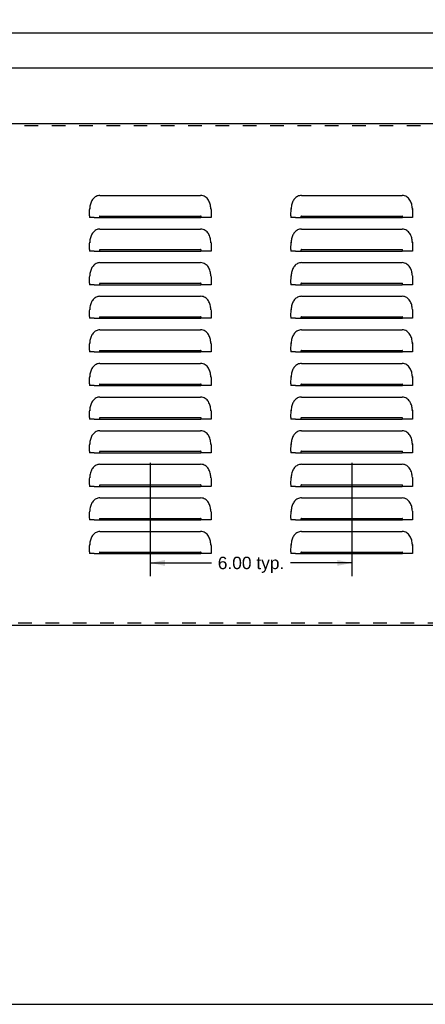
# Model space of a CAD drawing. Header units: inches. Extents: x 0 to 73.9, y 0 to 47.8.
# Tile 2 of 8: x 18 to 30, y 0 to 29.3. Entities that reach past the tile are written whole.
import ezdxf

# ---------------------------------------------------------------- set-up
doc = ezdxf.new("R2010")
doc.units = ezdxf.units.IN
doc.header["$LTSCALE"] = 4.065217
doc.header["$MEASUREMENT"] = 0
doc.linetypes.add('HIDDEN', pattern=[0.2, 0.1, -0.1])
doc.layers.get('0').update_dxf_attribs({"linetype": 'CONTINUOUS'})
doc.layers.add('DEFAULT_2', color=8, linetype='HIDDEN')
doc.layers.add('DIMENSIONS', color=7, linetype='CONTINUOUS')
doc.styles.get("Standard").update_dxf_attribs({"font": 'arial.ttf'})
doc.dimstyles.new('DIMSTYLE_1', dxfattribs={"dimtxt": 0.369565, "dimasz": 0.434783, "dimexe": 0.09, "dimexo": 0.07, "dimgap": 0.0425, "dimtad": 0, "dimtih": 1, "dimtoh": 1, "dimzin": 4, "dimdsep": 46, "dimtxsty": 'Standard', "dimblk": '_FILLED', "dimblk1": '_FILLED', "dimblk2": '_FILLED', "dimcen": 0.09, "dimazin": 1, "dimtfac": 1, "dimtofl": 0, "dimtmove": 0, "dimatfit": 3, "dimldrblk": '_FILLED', "dimfxl": 0, "dimtolj": 1, "dimtzin": 4, "dimarcsym": 0})

# ---------------------------------------------------------------- blocks, each defined once
blk = doc.blocks.new('_FILLED')
at = {"color": 0, "linetype": 'ByBlock'}
blk.add_solid([(0, 0), (-1, 0.2), (-1, -0.2)], dxfattribs=at)
blk = doc.blocks.new('*D1')
at = {"layer": 'DIMENSIONS', "color": 2, "linetype": 'Continuous'}
for p, q in [((3.984, 26.209), (3.984, 29.299)), ((63.734, 26.209), (63.734, 29.299)), ((3.984, 28.908), (33.029, 28.908)), ((63.734, 28.908), (34.69, 28.908))]:
    blk.add_line(p, q, dxfattribs=at)
at = {"layer": 'DIMENSIONS', "color": 2, "linetype": 'Continuous', "xscale": 0.4347826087, "yscale": 0.4347826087, "zscale": 0.4347826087, "rotation": 180}
blk.add_blockref('_FILLED', (3.984, 28.908), dxfattribs=at)
at = {"layer": 'DIMENSIONS', "color": 2, "linetype": 'Continuous', "xscale": 0.4347826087, "yscale": 0.4347826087, "zscale": 0.4347826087}
blk.add_blockref('_FILLED', (63.734, 28.908), dxfattribs=at)
at = {"layer": 'DIMENSIONS', "color": 2, "linetype": 'Continuous', "insert": (33.859, 29.093), "char_height": 0.3696, "width": 1.29142, "attachment_point": 2, "line_spacing_factor": 0.9}
blk.add_mtext('59.75', dxfattribs=at)
blk = doc.blocks.new('*D8')
at = {"layer": 'DIMENSIONS', "color": 2, "linetype": 'Continuous'}
for p, q in [((21.859, 16.109), (21.859, 12.743)), ((27.859, 16.109), (27.859, 12.743)), ((21.859, 13.134), (23.685, 13.134)), ((27.859, 13.134), (26.033, 13.134))]:
    blk.add_line(p, q, dxfattribs=at)
at = {"layer": 'DIMENSIONS', "color": 2, "linetype": 'Continuous', "xscale": 0.4347826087, "yscale": 0.4347826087, "zscale": 0.4347826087, "rotation": 180}
blk.add_blockref('_FILLED', (21.859, 13.134), dxfattribs=at)
at = {"layer": 'DIMENSIONS', "color": 2, "linetype": 'Continuous', "xscale": 0.4347826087, "yscale": 0.4347826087, "zscale": 0.4347826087}
blk.add_blockref('_FILLED', (27.859, 13.134), dxfattribs=at)
at = {"layer": 'DIMENSIONS', "color": 2, "linetype": 'Continuous', "insert": (24.859, 13.319), "char_height": 0.3696, "width": 1.97834, "attachment_point": 2, "line_spacing_factor": 0.9}
blk.add_mtext('6.00 typ.', dxfattribs=at)
blk = doc.blocks.new('*D19')
at = {"color": 2, "linetype": 'Continuous'}
for p, q in [((4.859, 25.707), (4.859, 28.254)), ((62.859, 25.707), (62.859, 28.254)), ((4.859, 27.863), (33.029, 27.863)), ((62.859, 27.863), (34.69, 27.863))]:
    blk.add_line(p, q, dxfattribs=at)
at = {"color": 2, "linetype": 'Continuous', "xscale": 0.4347826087, "yscale": 0.4347826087, "zscale": 0.4347826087, "rotation": 180}
blk.add_blockref('_FILLED', (4.859, 27.863), dxfattribs=at)
at = {"color": 2, "linetype": 'Continuous', "xscale": 0.4347826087, "yscale": 0.4347826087, "zscale": 0.4347826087}
blk.add_blockref('_FILLED', (62.859, 27.863), dxfattribs=at)
at = {"color": 2, "linetype": 'Continuous', "insert": (33.859, 28.048), "char_height": 0.3696, "width": 1.29142, "attachment_point": 2, "line_spacing_factor": 0.9}
blk.add_mtext('58.00', dxfattribs=at)

msp = doc.modelspace()

# ---------------------------------------------------------------- linework, layer by layer
at = {"color": 3, "linetype": 'Continuous'}
for p, q in [((13.234, 26.215), (54.484, 26.215)), ((20.359, 24.069), (23.359, 24.069)), ((26.359, 24.069), (29.359, 24.069)), ((23.661, 23.712), (23.657, 23.745)), ((29.661, 23.712), (29.657, 23.745)), ((20.049, 23.463), (20.049, 23.553)), ((20.049, 23.461), (20.049, 23.414)), ((20.054, 23.679), (20.057, 23.663)), ((20.359, 23.457), (23.359, 23.457)), ((23.664, 23.679), (23.661, 23.712)), ((23.661, 23.663), (23.664, 23.679)), ((23.669, 23.551), (23.669, 23.414)), ((26.049, 23.463), (26.049, 23.553)), ((26.049, 23.461), (26.049, 23.414)), ((26.054, 23.679), (26.057, 23.663)), ((26.359, 23.457), (29.359, 23.457)), ((29.664, 23.679), (29.661, 23.712)), ((29.661, 23.663), (29.664, 23.679)), ((29.669, 23.551), (29.669, 23.414)), ((20.055, 23.413), (20.049, 23.414)), ((20.187, 23.413), (23.359, 23.413)), ((23.531, 23.413), (23.359, 23.413)), ((23.617, 23.413), (23.531, 23.413)), ((26.055, 23.413), (26.049, 23.414)), ((26.187, 23.413), (29.359, 23.413)), ((29.531, 23.413), (29.359, 23.413)), ((29.617, 23.413), (29.531, 23.413)), ((20.359, 23.069), (23.359, 23.069)), ((26.359, 23.069), (29.359, 23.069)), ((20.054, 22.679), (20.057, 22.663)), ((23.661, 22.712), (23.657, 22.745)), ((23.664, 22.679), (23.661, 22.712)), ((23.661, 22.663), (23.664, 22.679)), ((26.054, 22.679), (26.057, 22.663)), ((29.661, 22.712), (29.657, 22.745)), ((29.664, 22.679), (29.661, 22.712)), ((29.661, 22.663), (29.664, 22.679)), ((20.049, 22.463), (20.049, 22.553)), ((20.049, 22.461), (20.049, 22.414)), ((20.055, 22.413), (20.049, 22.414)), ((20.187, 22.413), (23.359, 22.413)), ((20.359, 22.457), (23.359, 22.457)), ((23.531, 22.413), (23.359, 22.413)), ((23.617, 22.413), (23.531, 22.413)), ((23.669, 22.551), (23.669, 22.414)), ((26.049, 22.463), (26.049, 22.553)), ((26.049, 22.461), (26.049, 22.414)), ((26.055, 22.413), (26.049, 22.414)), ((26.187, 22.413), (29.359, 22.413)), ((26.359, 22.457), (29.359, 22.457)), ((29.531, 22.413), (29.359, 22.413)), ((29.617, 22.413), (29.531, 22.413)), ((29.669, 22.551), (29.669, 22.414)), ((20.359, 22.069), (23.359, 22.069)), ((26.359, 22.069), (29.359, 22.069)), ((23.661, 21.712), (23.657, 21.745)), ((23.664, 21.679), (23.661, 21.712)), ((29.661, 21.712), (29.657, 21.745)), ((29.664, 21.679), (29.661, 21.712)), ((20.049, 21.463), (20.049, 21.553)), ((20.049, 21.461), (20.049, 21.414)), ((20.055, 21.413), (20.049, 21.414)), ((20.054, 21.679), (20.057, 21.663)), ((20.187, 21.413), (23.359, 21.413)), ((20.359, 21.457), (23.359, 21.457)), ((23.531, 21.413), (23.359, 21.413)), ((23.617, 21.413), (23.531, 21.413)), ((23.661, 21.663), (23.664, 21.679)), ((23.669, 21.551), (23.669, 21.414)), ((26.049, 21.463), (26.049, 21.553)), ((26.049, 21.461), (26.049, 21.414)), ((26.055, 21.413), (26.049, 21.414)), ((26.054, 21.679), (26.057, 21.663)), ((26.187, 21.413), (29.359, 21.413)), ((26.359, 21.457), (29.359, 21.457)), ((29.531, 21.413), (29.359, 21.413)), ((29.617, 21.413), (29.531, 21.413)), ((29.661, 21.663), (29.664, 21.679)), ((29.669, 21.551), (29.669, 21.414)), ((20.359, 21.069), (23.359, 21.069)), ((26.359, 21.069), (29.359, 21.069)), ((20.049, 20.463), (20.049, 20.553)), ((20.054, 20.679), (20.057, 20.663)), ((23.661, 20.712), (23.657, 20.745)), ((23.664, 20.679), (23.661, 20.712)), ((23.661, 20.663), (23.664, 20.679)), ((23.669, 20.551), (23.669, 20.414)), ((26.049, 20.463), (26.049, 20.553)), ((26.054, 20.679), (26.057, 20.663)), ((29.661, 20.712), (29.657, 20.745)), ((29.664, 20.679), (29.661, 20.712)), ((29.661, 20.663), (29.664, 20.679)), ((29.669, 20.551), (29.669, 20.414)), ((20.049, 20.461), (20.049, 20.414)), ((20.055, 20.413), (20.049, 20.414)), ((20.187, 20.413), (23.359, 20.413)), ((20.359, 20.457), (23.359, 20.457)), ((23.531, 20.413), (23.359, 20.413)), ((23.617, 20.413), (23.531, 20.413)), ((26.049, 20.461), (26.049, 20.414)), ((26.055, 20.413), (26.049, 20.414)), ((26.187, 20.413), (29.359, 20.413)), ((26.359, 20.457), (29.359, 20.457)), ((29.531, 20.413), (29.359, 20.413)), ((29.617, 20.413), (29.531, 20.413)), ((20.359, 20.069), (23.359, 20.069)), ((26.359, 20.069), (29.359, 20.069)), ((20.054, 19.679), (20.057, 19.663)), ((23.661, 19.712), (23.657, 19.745)), ((23.664, 19.679), (23.661, 19.712)), ((23.661, 19.663), (23.664, 19.679)), ((26.054, 19.679), (26.057, 19.663)), ((29.661, 19.712), (29.657, 19.745)), ((29.664, 19.679), (29.661, 19.712)), ((29.661, 19.663), (29.664, 19.679)), ((20.049, 19.463), (20.049, 19.553)), ((20.049, 19.461), (20.049, 19.414)), ((20.055, 19.413), (20.049, 19.414)), ((20.187, 19.413), (23.359, 19.413)), ((20.359, 19.457), (23.359, 19.457)), ((23.531, 19.413), (23.359, 19.413)), ((23.617, 19.413), (23.531, 19.413)), ((23.669, 19.551), (23.669, 19.414)), ((26.049, 19.463), (26.049, 19.553)), ((26.049, 19.461), (26.049, 19.414)), ((26.055, 19.413), (26.049, 19.414)), ((26.187, 19.413), (29.359, 19.413)), ((26.359, 19.457), (29.359, 19.457)), ((29.531, 19.413), (29.359, 19.413)), ((29.617, 19.413), (29.531, 19.413)), ((29.669, 19.551), (29.669, 19.414)), ((20.359, 19.069), (23.359, 19.069)), ((26.359, 19.069), (29.359, 19.069)), ((20.049, 18.463), (20.049, 18.553)), ((20.049, 18.461), (20.049, 18.414)), ((20.054, 18.679), (20.057, 18.663)), ((23.661, 18.712), (23.657, 18.745)), ((23.664, 18.679), (23.661, 18.712)), ((23.661, 18.663), (23.664, 18.679)), ((23.669, 18.551), (23.669, 18.414)), ((26.049, 18.463), (26.049, 18.553)), ((26.049, 18.461), (26.049, 18.414)), ((26.054, 18.679), (26.057, 18.663)), ((29.661, 18.712), (29.657, 18.745)), ((29.664, 18.679), (29.661, 18.712)), ((29.661, 18.663), (29.664, 18.679)), ((29.669, 18.551), (29.669, 18.414)), ((20.055, 18.413), (20.049, 18.414)), ((20.187, 18.413), (23.359, 18.413)), ((20.359, 18.457), (23.359, 18.457)), ((23.531, 18.413), (23.359, 18.413)), ((23.617, 18.413), (23.531, 18.413)), ((26.055, 18.413), (26.049, 18.414)), ((26.187, 18.413), (29.359, 18.413)), ((26.359, 18.457), (29.359, 18.457)), ((29.531, 18.413), (29.359, 18.413)), ((29.617, 18.413), (29.531, 18.413)), ((20.359, 18.069), (23.359, 18.069)), ((26.359, 18.069), (29.359, 18.069)), ((20.054, 17.679), (20.057, 17.663)), ((23.661, 17.712), (23.657, 17.745)), ((23.664, 17.679), (23.661, 17.712)), ((23.661, 17.663), (23.664, 17.679)), ((26.054, 17.679), (26.057, 17.663)), ((29.661, 17.712), (29.657, 17.745)), ((29.664, 17.679), (29.661, 17.712)), ((29.661, 17.663), (29.664, 17.679)), ((20.049, 17.463), (20.049, 17.553)), ((20.049, 17.461), (20.049, 17.414)), ((20.055, 17.413), (20.049, 17.414)), ((20.187, 17.413), (23.359, 17.413)), ((20.359, 17.457), (23.359, 17.457)), ((23.531, 17.413), (23.359, 17.413)), ((23.617, 17.413), (23.531, 17.413)), ((23.669, 17.551), (23.669, 17.414)), ((26.049, 17.463), (26.049, 17.553)), ((26.049, 17.461), (26.049, 17.414)), ((26.055, 17.413), (26.049, 17.414)), ((26.187, 17.413), (29.359, 17.413)), ((26.359, 17.457), (29.359, 17.457)), ((29.531, 17.413), (29.359, 17.413)), ((29.617, 17.413), (29.531, 17.413)), ((29.669, 17.551), (29.669, 17.414)), ((20.359, 17.069), (23.359, 17.069)), ((26.359, 17.069), (29.359, 17.069)), ((23.661, 16.712), (23.657, 16.745)), ((23.664, 16.679), (23.661, 16.712)), ((29.661, 16.712), (29.657, 16.745)), ((29.664, 16.679), (29.661, 16.712)), ((20.049, 16.463), (20.049, 16.553)), ((20.049, 16.461), (20.049, 16.414)), ((20.055, 16.413), (20.049, 16.414)), ((20.054, 16.679), (20.057, 16.663)), ((20.187, 16.413), (23.359, 16.413)), ((20.359, 16.457), (23.359, 16.457)), ((23.531, 16.413), (23.359, 16.413)), ((23.617, 16.413), (23.531, 16.413)), ((23.661, 16.663), (23.664, 16.679)), ((23.669, 16.551), (23.669, 16.414)), ((26.049, 16.463), (26.049, 16.553)), ((26.049, 16.461), (26.049, 16.414)), ((26.055, 16.413), (26.049, 16.414)), ((26.054, 16.679), (26.057, 16.663)), ((26.187, 16.413), (29.359, 16.413)), ((26.359, 16.457), (29.359, 16.457)), ((29.531, 16.413), (29.359, 16.413)), ((29.617, 16.413), (29.531, 16.413)), ((29.661, 16.663), (29.664, 16.679)), ((29.669, 16.551), (29.669, 16.414)), ((20.359, 16.069), (23.359, 16.069)), ((26.359, 16.069), (29.359, 16.069)), ((20.049, 15.463), (20.049, 15.553)), ((20.054, 15.679), (20.057, 15.663)), ((23.661, 15.712), (23.657, 15.745)), ((23.664, 15.679), (23.661, 15.712)), ((23.661, 15.663), (23.664, 15.679)), ((23.669, 15.551), (23.669, 15.414)), ((26.049, 15.463), (26.049, 15.553)), ((26.054, 15.679), (26.057, 15.663)), ((29.661, 15.712), (29.657, 15.745)), ((29.664, 15.679), (29.661, 15.712)), ((29.661, 15.663), (29.664, 15.679)), ((29.669, 15.551), (29.669, 15.414)), ((20.049, 15.461), (20.049, 15.414)), ((20.055, 15.413), (20.049, 15.414)), ((20.187, 15.413), (23.359, 15.413)), ((20.359, 15.457), (23.359, 15.457)), ((23.531, 15.413), (23.359, 15.413)), ((23.617, 15.413), (23.531, 15.413)), ((26.049, 15.461), (26.049, 15.414)), ((26.055, 15.413), (26.049, 15.414)), ((26.187, 15.413), (29.359, 15.413)), ((26.359, 15.457), (29.359, 15.457)), ((29.531, 15.413), (29.359, 15.413)), ((29.617, 15.413), (29.531, 15.413)), ((20.359, 15.069), (23.359, 15.069)), ((26.359, 15.069), (29.359, 15.069)), ((20.054, 14.679), (20.057, 14.663)), ((23.661, 14.712), (23.657, 14.745)), ((23.664, 14.679), (23.661, 14.712)), ((23.661, 14.663), (23.664, 14.679)), ((26.054, 14.679), (26.057, 14.663)), ((29.661, 14.712), (29.657, 14.745)), ((29.664, 14.679), (29.661, 14.712)), ((29.661, 14.663), (29.664, 14.679)), ((20.049, 14.463), (20.049, 14.553)), ((20.049, 14.461), (20.049, 14.414)), ((20.055, 14.413), (20.049, 14.414)), ((20.187, 14.413), (23.359, 14.413)), ((20.359, 14.457), (23.359, 14.457)), ((23.531, 14.413), (23.359, 14.413)), ((23.617, 14.413), (23.531, 14.413)), ((23.669, 14.551), (23.669, 14.414)), ((26.049, 14.463), (26.049, 14.553)), ((26.049, 14.461), (26.049, 14.414)), ((26.055, 14.413), (26.049, 14.414)), ((26.187, 14.413), (29.359, 14.413)), ((26.359, 14.457), (29.359, 14.457)), ((29.531, 14.413), (29.359, 14.413)), ((29.617, 14.413), (29.531, 14.413)), ((29.669, 14.551), (29.669, 14.414)), ((20.359, 14.069), (23.359, 14.069)), ((26.359, 14.069), (29.359, 14.069)), ((20.049, 13.463), (20.049, 13.553)), ((20.054, 13.679), (20.057, 13.663)), ((23.661, 13.712), (23.657, 13.745)), ((23.664, 13.679), (23.661, 13.712)), ((23.661, 13.663), (23.664, 13.679)), ((23.669, 13.551), (23.669, 13.414)), ((26.049, 13.463), (26.049, 13.553)), ((26.054, 13.679), (26.057, 13.663)), ((29.661, 13.712), (29.657, 13.745)), ((29.664, 13.679), (29.661, 13.712)), ((29.661, 13.663), (29.664, 13.679)), ((29.669, 13.551), (29.669, 13.414)), ((20.049, 13.461), (20.049, 13.414)), ((20.055, 13.413), (20.049, 13.414)), ((20.187, 13.413), (23.359, 13.413)), ((20.359, 13.457), (23.359, 13.457)), ((23.531, 13.413), (23.359, 13.413)), ((23.617, 13.413), (23.531, 13.413)), ((26.049, 13.461), (26.049, 13.414)), ((26.055, 13.413), (26.049, 13.414)), ((26.187, 13.413), (29.359, 13.413)), ((26.359, 13.457), (29.359, 13.457)), ((29.531, 13.413), (29.359, 13.413)), ((29.617, 13.413), (29.531, 13.413)), ((55.734, 11.277), (11.984, 11.277))]:
    msp.add_line(p, q, dxfattribs=at)
at = {"color": 7, "linetype": 'Continuous'}
msp.add_line((0, 0), (73.913, 0), dxfattribs=at)
at = {"color": 3, "linetype": 'Continuous'}
for points in [[(20.359, 24.069), (20.33, 24.067), (20.301, 24.062), (20.273, 24.054), (20.246, 24.042), (20.22, 24.027), (20.197, 24.01), (20.175, 23.99), (20.155, 23.969), (20.137, 23.946), (20.121, 23.922), (20.107, 23.896), (20.095, 23.869), (20.085, 23.84), (20.076, 23.811), (20.068, 23.78), (20.062, 23.748), (20.058, 23.714), (20.054, 23.679)], [(23.657, 23.745), (23.651, 23.778), (23.643, 23.81), (23.633, 23.842), (23.621, 23.873), (23.607, 23.903), (23.59, 23.933), (23.571, 23.96), (23.548, 23.986), (23.523, 24.009), (23.495, 24.029), (23.464, 24.046), (23.431, 24.059), (23.396, 24.066), (23.359, 24.069)], [(26.359, 24.069), (26.33, 24.067), (26.301, 24.062), (26.273, 24.054), (26.246, 24.042), (26.22, 24.027), (26.197, 24.01), (26.175, 23.99), (26.155, 23.969), (26.137, 23.946), (26.121, 23.922), (26.107, 23.896), (26.095, 23.869), (26.085, 23.84), (26.076, 23.811), (26.068, 23.78), (26.062, 23.748), (26.058, 23.714), (26.054, 23.679)], [(29.657, 23.745), (29.651, 23.778), (29.643, 23.81), (29.633, 23.842), (29.621, 23.873), (29.607, 23.903), (29.59, 23.933), (29.571, 23.96), (29.548, 23.986), (29.523, 24.009), (29.495, 24.029), (29.464, 24.046), (29.431, 24.059), (29.396, 24.066), (29.359, 24.069)], [(20.049, 23.553), (20.05, 23.595), (20.051, 23.637), (20.054, 23.679)], [(20.359, 23.457), (20.355, 23.456), (20.352, 23.453), (20.349, 23.45), (20.347, 23.445), (20.346, 23.44), (20.346, 23.435), (20.346, 23.43), (20.347, 23.425), (20.349, 23.421), (20.352, 23.417), (20.355, 23.414), (20.359, 23.413)], [(23.359, 23.413), (23.363, 23.414), (23.367, 23.417), (23.369, 23.421), (23.371, 23.425), (23.373, 23.43), (23.373, 23.435), (23.373, 23.44), (23.372, 23.445), (23.37, 23.449), (23.367, 23.453), (23.363, 23.456), (23.359, 23.457)], [(23.664, 23.679), (23.667, 23.635), (23.669, 23.593), (23.669, 23.551)], [(26.049, 23.553), (26.05, 23.595), (26.051, 23.637), (26.054, 23.679)], [(26.359, 23.457), (26.355, 23.456), (26.352, 23.453), (26.349, 23.45), (26.347, 23.445), (26.346, 23.44), (26.346, 23.435), (26.346, 23.43), (26.347, 23.425), (26.349, 23.421), (26.352, 23.417), (26.355, 23.414), (26.359, 23.413)], [(29.359, 23.413), (29.363, 23.414), (29.367, 23.417), (29.369, 23.421), (29.371, 23.425), (29.373, 23.43), (29.373, 23.435), (29.373, 23.44), (29.372, 23.445), (29.37, 23.449), (29.367, 23.453), (29.363, 23.456), (29.359, 23.457)], [(29.664, 23.679), (29.667, 23.635), (29.669, 23.593), (29.669, 23.551)], [(20.187, 23.413), (20.102, 23.413), (20.073, 23.413), (20.055, 23.413)], [(23.669, 23.414), (23.663, 23.413), (23.646, 23.413), (23.617, 23.413)], [(26.187, 23.413), (26.102, 23.413), (26.073, 23.413), (26.055, 23.413)], [(29.669, 23.414), (29.663, 23.413), (29.646, 23.413), (29.617, 23.413)], [(20.359, 23.069), (20.33, 23.067), (20.301, 23.062), (20.273, 23.054), (20.246, 23.042), (20.22, 23.027), (20.197, 23.01), (20.175, 22.99), (20.155, 22.969), (20.137, 22.946), (20.121, 22.922), (20.107, 22.896), (20.095, 22.869), (20.085, 22.84), (20.076, 22.811), (20.068, 22.78), (20.062, 22.748), (20.058, 22.714), (20.054, 22.679)], [(23.657, 22.745), (23.651, 22.778), (23.643, 22.81), (23.633, 22.842), (23.621, 22.873), (23.607, 22.903), (23.59, 22.933), (23.571, 22.96), (23.548, 22.986), (23.523, 23.009), (23.495, 23.029), (23.464, 23.046), (23.431, 23.059), (23.396, 23.066), (23.359, 23.069)], [(26.359, 23.069), (26.33, 23.067), (26.301, 23.062), (26.273, 23.054), (26.246, 23.042), (26.22, 23.027), (26.197, 23.01), (26.175, 22.99), (26.155, 22.969), (26.137, 22.946), (26.121, 22.922), (26.107, 22.896), (26.095, 22.869), (26.085, 22.84), (26.076, 22.811), (26.068, 22.78), (26.062, 22.748), (26.058, 22.714), (26.054, 22.679)], [(29.657, 22.745), (29.651, 22.778), (29.643, 22.81), (29.633, 22.842), (29.621, 22.873), (29.607, 22.903), (29.59, 22.933), (29.571, 22.96), (29.548, 22.986), (29.523, 23.009), (29.495, 23.029), (29.464, 23.046), (29.431, 23.059), (29.396, 23.066), (29.359, 23.069)], [(20.049, 22.553), (20.05, 22.595), (20.051, 22.637), (20.054, 22.679)], [(23.664, 22.679), (23.667, 22.635), (23.669, 22.593), (23.669, 22.551)], [(26.049, 22.553), (26.05, 22.595), (26.051, 22.637), (26.054, 22.679)], [(29.664, 22.679), (29.667, 22.635), (29.669, 22.593), (29.669, 22.551)], [(20.187, 22.413), (20.102, 22.413), (20.073, 22.413), (20.055, 22.413)], [(20.359, 22.457), (20.355, 22.456), (20.352, 22.453), (20.349, 22.45), (20.347, 22.445), (20.346, 22.44), (20.346, 22.435), (20.346, 22.43), (20.347, 22.425), (20.349, 22.421), (20.352, 22.417), (20.355, 22.414), (20.359, 22.413)], [(23.359, 22.413), (23.363, 22.414), (23.367, 22.417), (23.369, 22.421), (23.371, 22.425), (23.373, 22.43), (23.373, 22.435), (23.373, 22.44), (23.372, 22.445), (23.37, 22.449), (23.367, 22.453), (23.363, 22.456), (23.359, 22.457)], [(23.669, 22.414), (23.663, 22.413), (23.646, 22.413), (23.617, 22.413)], [(26.187, 22.413), (26.102, 22.413), (26.073, 22.413), (26.055, 22.413)], [(26.359, 22.457), (26.355, 22.456), (26.352, 22.453), (26.349, 22.45), (26.347, 22.445), (26.346, 22.44), (26.346, 22.435), (26.346, 22.43), (26.347, 22.425), (26.349, 22.421), (26.352, 22.417), (26.355, 22.414), (26.359, 22.413)], [(29.359, 22.413), (29.363, 22.414), (29.367, 22.417), (29.369, 22.421), (29.371, 22.425), (29.373, 22.43), (29.373, 22.435), (29.373, 22.44), (29.372, 22.445), (29.37, 22.449), (29.367, 22.453), (29.363, 22.456), (29.359, 22.457)], [(29.669, 22.414), (29.663, 22.413), (29.646, 22.413), (29.617, 22.413)], [(20.359, 22.069), (20.33, 22.067), (20.301, 22.062), (20.273, 22.054), (20.246, 22.042), (20.22, 22.027), (20.197, 22.01), (20.175, 21.99), (20.155, 21.969), (20.137, 21.946), (20.121, 21.922), (20.107, 21.896), (20.095, 21.869), (20.085, 21.84), (20.076, 21.811), (20.068, 21.78), (20.062, 21.748), (20.058, 21.714), (20.054, 21.679)], [(23.657, 21.745), (23.651, 21.778), (23.643, 21.81), (23.633, 21.842), (23.621, 21.873), (23.607, 21.903), (23.59, 21.933), (23.571, 21.96), (23.548, 21.986), (23.523, 22.009), (23.495, 22.029), (23.464, 22.046), (23.431, 22.059), (23.396, 22.066), (23.359, 22.069)], [(26.359, 22.069), (26.33, 22.067), (26.301, 22.062), (26.273, 22.054), (26.246, 22.042), (26.22, 22.027), (26.197, 22.01), (26.175, 21.99), (26.155, 21.969), (26.137, 21.946), (26.121, 21.922), (26.107, 21.896), (26.095, 21.869), (26.085, 21.84), (26.076, 21.811), (26.068, 21.78), (26.062, 21.748), (26.058, 21.714), (26.054, 21.679)], [(29.657, 21.745), (29.651, 21.778), (29.643, 21.81), (29.633, 21.842), (29.621, 21.873), (29.607, 21.903), (29.59, 21.933), (29.571, 21.96), (29.548, 21.986), (29.523, 22.009), (29.495, 22.029), (29.464, 22.046), (29.431, 22.059), (29.396, 22.066), (29.359, 22.069)], [(20.049, 21.553), (20.05, 21.595), (20.051, 21.637), (20.054, 21.679)], [(20.187, 21.413), (20.102, 21.413), (20.073, 21.413), (20.055, 21.413)], [(20.359, 21.457), (20.355, 21.456), (20.352, 21.453), (20.349, 21.45), (20.347, 21.445), (20.346, 21.44), (20.346, 21.435), (20.346, 21.43), (20.347, 21.425), (20.349, 21.421), (20.352, 21.417), (20.355, 21.414), (20.359, 21.413)], [(23.359, 21.413), (23.363, 21.414), (23.367, 21.417), (23.369, 21.421), (23.371, 21.425), (23.373, 21.43), (23.373, 21.435), (23.373, 21.44), (23.372, 21.445), (23.37, 21.449), (23.367, 21.453), (23.363, 21.456), (23.359, 21.457)], [(23.669, 21.414), (23.663, 21.413), (23.646, 21.413), (23.617, 21.413)], [(23.664, 21.679), (23.667, 21.635), (23.669, 21.593), (23.669, 21.551)], [(26.049, 21.553), (26.05, 21.595), (26.051, 21.637), (26.054, 21.679)], [(26.187, 21.413), (26.102, 21.413), (26.073, 21.413), (26.055, 21.413)], [(26.359, 21.457), (26.355, 21.456), (26.352, 21.453), (26.349, 21.45), (26.347, 21.445), (26.346, 21.44), (26.346, 21.435), (26.346, 21.43), (26.347, 21.425), (26.349, 21.421), (26.352, 21.417), (26.355, 21.414), (26.359, 21.413)], [(29.359, 21.413), (29.363, 21.414), (29.367, 21.417), (29.369, 21.421), (29.371, 21.425), (29.373, 21.43), (29.373, 21.435), (29.373, 21.44), (29.372, 21.445), (29.37, 21.449), (29.367, 21.453), (29.363, 21.456), (29.359, 21.457)], [(29.669, 21.414), (29.663, 21.413), (29.646, 21.413), (29.617, 21.413)], [(29.664, 21.679), (29.667, 21.635), (29.669, 21.593), (29.669, 21.551)], [(20.359, 21.069), (20.33, 21.067), (20.301, 21.062), (20.273, 21.054), (20.246, 21.042), (20.22, 21.027), (20.197, 21.01), (20.175, 20.99), (20.155, 20.969), (20.137, 20.946), (20.121, 20.922), (20.107, 20.896), (20.095, 20.869), (20.085, 20.84), (20.076, 20.811), (20.068, 20.78), (20.062, 20.748), (20.058, 20.714), (20.054, 20.679)], [(23.657, 20.745), (23.651, 20.778), (23.643, 20.81), (23.633, 20.842), (23.621, 20.873), (23.607, 20.903), (23.59, 20.933), (23.571, 20.96), (23.548, 20.986), (23.523, 21.009), (23.495, 21.029), (23.464, 21.046), (23.431, 21.059), (23.396, 21.066), (23.359, 21.069)], [(26.359, 21.069), (26.33, 21.067), (26.301, 21.062), (26.273, 21.054), (26.246, 21.042), (26.22, 21.027), (26.197, 21.01), (26.175, 20.99), (26.155, 20.969), (26.137, 20.946), (26.121, 20.922), (26.107, 20.896), (26.095, 20.869), (26.085, 20.84), (26.076, 20.811), (26.068, 20.78), (26.062, 20.748), (26.058, 20.714), (26.054, 20.679)], [(29.657, 20.745), (29.651, 20.778), (29.643, 20.81), (29.633, 20.842), (29.621, 20.873), (29.607, 20.903), (29.59, 20.933), (29.571, 20.96), (29.548, 20.986), (29.523, 21.009), (29.495, 21.029), (29.464, 21.046), (29.431, 21.059), (29.396, 21.066), (29.359, 21.069)], [(20.049, 20.553), (20.05, 20.595), (20.051, 20.637), (20.054, 20.679)], [(23.664, 20.679), (23.667, 20.635), (23.669, 20.593), (23.669, 20.551)], [(26.049, 20.553), (26.05, 20.595), (26.051, 20.637), (26.054, 20.679)], [(29.664, 20.679), (29.667, 20.635), (29.669, 20.593), (29.669, 20.551)], [(20.187, 20.413), (20.102, 20.413), (20.073, 20.413), (20.055, 20.413)], [(20.359, 20.457), (20.355, 20.456), (20.352, 20.453), (20.349, 20.45), (20.347, 20.445), (20.346, 20.44), (20.346, 20.435), (20.346, 20.43), (20.347, 20.425), (20.349, 20.421), (20.352, 20.417), (20.355, 20.414), (20.359, 20.413)], [(23.359, 20.413), (23.363, 20.414), (23.367, 20.417), (23.369, 20.421), (23.371, 20.425), (23.373, 20.43), (23.373, 20.435), (23.373, 20.44), (23.372, 20.445), (23.37, 20.449), (23.367, 20.453), (23.363, 20.456), (23.359, 20.457)], [(23.669, 20.414), (23.663, 20.413), (23.646, 20.413), (23.617, 20.413)], [(26.187, 20.413), (26.102, 20.413), (26.073, 20.413), (26.055, 20.413)], [(26.359, 20.457), (26.355, 20.456), (26.352, 20.453), (26.349, 20.45), (26.347, 20.445), (26.346, 20.44), (26.346, 20.435), (26.346, 20.43), (26.347, 20.425), (26.349, 20.421), (26.352, 20.417), (26.355, 20.414), (26.359, 20.413)], [(29.359, 20.413), (29.363, 20.414), (29.367, 20.417), (29.369, 20.421), (29.371, 20.425), (29.373, 20.43), (29.373, 20.435), (29.373, 20.44), (29.372, 20.445), (29.37, 20.449), (29.367, 20.453), (29.363, 20.456), (29.359, 20.457)], [(29.669, 20.414), (29.663, 20.413), (29.646, 20.413), (29.617, 20.413)], [(20.359, 20.069), (20.33, 20.067), (20.301, 20.062), (20.273, 20.054), (20.246, 20.042), (20.22, 20.027), (20.197, 20.01), (20.175, 19.99), (20.155, 19.969), (20.137, 19.946), (20.121, 19.922), (20.107, 19.896), (20.095, 19.869), (20.085, 19.84), (20.076, 19.811), (20.068, 19.78), (20.062, 19.748), (20.058, 19.714), (20.054, 19.679)], [(23.657, 19.745), (23.651, 19.778), (23.643, 19.81), (23.633, 19.842), (23.621, 19.873), (23.607, 19.903), (23.59, 19.933), (23.571, 19.96), (23.548, 19.986), (23.523, 20.009), (23.495, 20.029), (23.464, 20.046), (23.431, 20.059), (23.396, 20.066), (23.359, 20.069)], [(26.359, 20.069), (26.33, 20.067), (26.301, 20.062), (26.273, 20.054), (26.246, 20.042), (26.22, 20.027), (26.197, 20.01), (26.175, 19.99), (26.155, 19.969), (26.137, 19.946), (26.121, 19.922), (26.107, 19.896), (26.095, 19.869), (26.085, 19.84), (26.076, 19.811), (26.068, 19.78), (26.062, 19.748), (26.058, 19.714), (26.054, 19.679)], [(29.657, 19.745), (29.651, 19.778), (29.643, 19.81), (29.633, 19.842), (29.621, 19.873), (29.607, 19.903), (29.59, 19.933), (29.571, 19.96), (29.548, 19.986), (29.523, 20.009), (29.495, 20.029), (29.464, 20.046), (29.431, 20.059), (29.396, 20.066), (29.359, 20.069)], [(20.049, 19.553), (20.05, 19.595), (20.051, 19.637), (20.054, 19.679)], [(23.664, 19.679), (23.667, 19.635), (23.669, 19.593), (23.669, 19.551)], [(26.049, 19.553), (26.05, 19.595), (26.051, 19.637), (26.054, 19.679)], [(29.664, 19.679), (29.667, 19.635), (29.669, 19.593), (29.669, 19.551)], [(20.187, 19.413), (20.102, 19.413), (20.073, 19.413), (20.055, 19.413)], [(20.359, 19.457), (20.355, 19.456), (20.352, 19.453), (20.349, 19.45), (20.347, 19.445), (20.346, 19.44), (20.346, 19.435), (20.346, 19.43), (20.347, 19.425), (20.349, 19.421), (20.352, 19.417), (20.355, 19.414), (20.359, 19.413)], [(23.359, 19.413), (23.363, 19.414), (23.367, 19.417), (23.369, 19.421), (23.371, 19.425), (23.373, 19.43), (23.373, 19.435), (23.373, 19.44), (23.372, 19.445), (23.37, 19.449), (23.367, 19.453), (23.363, 19.456), (23.359, 19.457)], [(23.669, 19.414), (23.663, 19.413), (23.646, 19.413), (23.617, 19.413)], [(26.187, 19.413), (26.102, 19.413), (26.073, 19.413), (26.055, 19.413)], [(26.359, 19.457), (26.355, 19.456), (26.352, 19.453), (26.349, 19.45), (26.347, 19.445), (26.346, 19.44), (26.346, 19.435), (26.346, 19.43), (26.347, 19.425), (26.349, 19.421), (26.352, 19.417), (26.355, 19.414), (26.359, 19.413)], [(29.359, 19.413), (29.363, 19.414), (29.367, 19.417), (29.369, 19.421), (29.371, 19.425), (29.373, 19.43), (29.373, 19.435), (29.373, 19.44), (29.372, 19.445), (29.37, 19.449), (29.367, 19.453), (29.363, 19.456), (29.359, 19.457)], [(29.669, 19.414), (29.663, 19.413), (29.646, 19.413), (29.617, 19.413)], [(20.359, 19.069), (20.33, 19.067), (20.301, 19.062), (20.273, 19.054), (20.246, 19.042), (20.22, 19.027), (20.197, 19.01), (20.175, 18.99), (20.155, 18.969), (20.137, 18.946), (20.121, 18.922), (20.107, 18.896), (20.095, 18.869), (20.085, 18.84), (20.076, 18.811), (20.068, 18.78), (20.062, 18.748), (20.058, 18.714), (20.054, 18.679)], [(23.657, 18.745), (23.651, 18.778), (23.643, 18.81), (23.633, 18.842), (23.621, 18.873), (23.607, 18.903), (23.59, 18.933), (23.571, 18.96), (23.548, 18.986), (23.523, 19.009), (23.495, 19.029), (23.464, 19.046), (23.431, 19.059), (23.396, 19.066), (23.359, 19.069)], [(26.359, 19.069), (26.33, 19.067), (26.301, 19.062), (26.273, 19.054), (26.246, 19.042), (26.22, 19.027), (26.197, 19.01), (26.175, 18.99), (26.155, 18.969), (26.137, 18.946), (26.121, 18.922), (26.107, 18.896), (26.095, 18.869), (26.085, 18.84), (26.076, 18.811), (26.068, 18.78), (26.062, 18.748), (26.058, 18.714), (26.054, 18.679)], [(29.657, 18.745), (29.651, 18.778), (29.643, 18.81), (29.633, 18.842), (29.621, 18.873), (29.607, 18.903), (29.59, 18.933), (29.571, 18.96), (29.548, 18.986), (29.523, 19.009), (29.495, 19.029), (29.464, 19.046), (29.431, 19.059), (29.396, 19.066), (29.359, 19.069)], [(20.049, 18.553), (20.05, 18.595), (20.051, 18.637), (20.054, 18.679)], [(23.664, 18.679), (23.667, 18.635), (23.669, 18.593), (23.669, 18.551)], [(26.049, 18.553), (26.05, 18.595), (26.051, 18.637), (26.054, 18.679)], [(29.664, 18.679), (29.667, 18.635), (29.669, 18.593), (29.669, 18.551)], [(20.187, 18.413), (20.102, 18.413), (20.073, 18.413), (20.055, 18.413)], [(20.359, 18.457), (20.355, 18.456), (20.352, 18.453), (20.349, 18.45), (20.347, 18.445), (20.346, 18.44), (20.346, 18.435), (20.346, 18.43), (20.347, 18.425), (20.349, 18.421), (20.352, 18.417), (20.355, 18.414), (20.359, 18.413)], [(23.359, 18.413), (23.363, 18.414), (23.367, 18.417), (23.369, 18.421), (23.371, 18.425), (23.373, 18.43), (23.373, 18.435), (23.373, 18.44), (23.372, 18.445), (23.37, 18.449), (23.367, 18.453), (23.363, 18.456), (23.359, 18.457)], [(23.669, 18.414), (23.663, 18.413), (23.646, 18.413), (23.617, 18.413)], [(26.187, 18.413), (26.102, 18.413), (26.073, 18.413), (26.055, 18.413)], [(26.359, 18.457), (26.355, 18.456), (26.352, 18.453), (26.349, 18.45), (26.347, 18.445), (26.346, 18.44), (26.346, 18.435), (26.346, 18.43), (26.347, 18.425), (26.349, 18.421), (26.352, 18.417), (26.355, 18.414), (26.359, 18.413)], [(29.359, 18.413), (29.363, 18.414), (29.367, 18.417), (29.369, 18.421), (29.371, 18.425), (29.373, 18.43), (29.373, 18.435), (29.373, 18.44), (29.372, 18.445), (29.37, 18.449), (29.367, 18.453), (29.363, 18.456), (29.359, 18.457)], [(29.669, 18.414), (29.663, 18.413), (29.646, 18.413), (29.617, 18.413)], [(20.359, 18.069), (20.33, 18.067), (20.301, 18.062), (20.273, 18.054), (20.246, 18.042), (20.22, 18.027), (20.197, 18.01), (20.175, 17.99), (20.155, 17.969), (20.137, 17.946), (20.121, 17.922), (20.107, 17.896), (20.095, 17.869), (20.085, 17.84), (20.076, 17.811), (20.068, 17.78), (20.062, 17.748), (20.058, 17.714), (20.054, 17.679)], [(23.657, 17.745), (23.651, 17.778), (23.643, 17.81), (23.633, 17.842), (23.621, 17.873), (23.607, 17.903), (23.59, 17.933), (23.571, 17.96), (23.548, 17.986), (23.523, 18.009), (23.495, 18.029), (23.464, 18.046), (23.431, 18.059), (23.396, 18.066), (23.359, 18.069)], [(26.359, 18.069), (26.33, 18.067), (26.301, 18.062), (26.273, 18.054), (26.246, 18.042), (26.22, 18.027), (26.197, 18.01), (26.175, 17.99), (26.155, 17.969), (26.137, 17.946), (26.121, 17.922), (26.107, 17.896), (26.095, 17.869), (26.085, 17.84), (26.076, 17.811), (26.068, 17.78), (26.062, 17.748), (26.058, 17.714), (26.054, 17.679)], [(29.657, 17.745), (29.651, 17.778), (29.643, 17.81), (29.633, 17.842), (29.621, 17.873), (29.607, 17.903), (29.59, 17.933), (29.571, 17.96), (29.548, 17.986), (29.523, 18.009), (29.495, 18.029), (29.464, 18.046), (29.431, 18.059), (29.396, 18.066), (29.359, 18.069)], [(20.049, 17.553), (20.05, 17.595), (20.051, 17.637), (20.054, 17.679)], [(23.664, 17.679), (23.667, 17.635), (23.669, 17.593), (23.669, 17.551)], [(26.049, 17.553), (26.05, 17.595), (26.051, 17.637), (26.054, 17.679)], [(29.664, 17.679), (29.667, 17.635), (29.669, 17.593), (29.669, 17.551)], [(20.187, 17.413), (20.102, 17.413), (20.073, 17.413), (20.055, 17.413)], [(20.359, 17.457), (20.355, 17.456), (20.352, 17.453), (20.349, 17.45), (20.347, 17.445), (20.346, 17.44), (20.346, 17.435), (20.346, 17.43), (20.347, 17.425), (20.349, 17.421), (20.352, 17.417), (20.355, 17.414), (20.359, 17.413)], [(23.359, 17.413), (23.363, 17.414), (23.367, 17.417), (23.369, 17.421), (23.371, 17.425), (23.373, 17.43), (23.373, 17.435), (23.373, 17.44), (23.372, 17.445), (23.37, 17.449), (23.367, 17.453), (23.363, 17.456), (23.359, 17.457)], [(23.669, 17.414), (23.663, 17.413), (23.646, 17.413), (23.617, 17.413)], [(26.187, 17.413), (26.102, 17.413), (26.073, 17.413), (26.055, 17.413)], [(26.359, 17.457), (26.355, 17.456), (26.352, 17.453), (26.349, 17.45), (26.347, 17.445), (26.346, 17.44), (26.346, 17.435), (26.346, 17.43), (26.347, 17.425), (26.349, 17.421), (26.352, 17.417), (26.355, 17.414), (26.359, 17.413)], [(29.359, 17.413), (29.363, 17.414), (29.367, 17.417), (29.369, 17.421), (29.371, 17.425), (29.373, 17.43), (29.373, 17.435), (29.373, 17.44), (29.372, 17.445), (29.37, 17.449), (29.367, 17.453), (29.363, 17.456), (29.359, 17.457)], [(29.669, 17.414), (29.663, 17.413), (29.646, 17.413), (29.617, 17.413)], [(20.359, 17.069), (20.33, 17.067), (20.301, 17.062), (20.273, 17.054), (20.246, 17.042), (20.22, 17.027), (20.197, 17.01), (20.175, 16.99), (20.155, 16.969), (20.137, 16.946), (20.121, 16.922), (20.107, 16.896), (20.095, 16.869), (20.085, 16.84), (20.076, 16.811), (20.068, 16.78), (20.062, 16.748), (20.058, 16.714), (20.054, 16.679)], [(23.657, 16.745), (23.651, 16.778), (23.643, 16.81), (23.633, 16.842), (23.621, 16.873), (23.607, 16.903), (23.59, 16.933), (23.571, 16.96), (23.548, 16.986), (23.523, 17.009), (23.495, 17.029), (23.464, 17.046), (23.431, 17.059), (23.396, 17.066), (23.359, 17.069)], [(26.359, 17.069), (26.33, 17.067), (26.301, 17.062), (26.273, 17.054), (26.246, 17.042), (26.22, 17.027), (26.197, 17.01), (26.175, 16.99), (26.155, 16.969), (26.137, 16.946), (26.121, 16.922), (26.107, 16.896), (26.095, 16.869), (26.085, 16.84), (26.076, 16.811), (26.068, 16.78), (26.062, 16.748), (26.058, 16.714), (26.054, 16.679)], [(29.657, 16.745), (29.651, 16.778), (29.643, 16.81), (29.633, 16.842), (29.621, 16.873), (29.607, 16.903), (29.59, 16.933), (29.571, 16.96), (29.548, 16.986), (29.523, 17.009), (29.495, 17.029), (29.464, 17.046), (29.431, 17.059), (29.396, 17.066), (29.359, 17.069)], [(20.049, 16.553), (20.05, 16.595), (20.051, 16.637), (20.054, 16.679)], [(20.187, 16.413), (20.102, 16.413), (20.073, 16.413), (20.055, 16.413)], [(20.359, 16.457), (20.355, 16.456), (20.352, 16.453), (20.349, 16.45), (20.347, 16.445), (20.346, 16.44), (20.346, 16.435), (20.346, 16.43), (20.347, 16.425), (20.349, 16.421), (20.352, 16.417), (20.355, 16.414), (20.359, 16.413)], [(23.359, 16.413), (23.363, 16.414), (23.367, 16.417), (23.369, 16.421), (23.371, 16.425), (23.373, 16.43), (23.373, 16.435), (23.373, 16.44), (23.372, 16.445), (23.37, 16.449), (23.367, 16.453), (23.363, 16.456), (23.359, 16.457)], [(23.669, 16.414), (23.663, 16.413), (23.646, 16.413), (23.617, 16.413)], [(23.664, 16.679), (23.667, 16.635), (23.669, 16.593), (23.669, 16.551)], [(26.049, 16.553), (26.05, 16.595), (26.051, 16.637), (26.054, 16.679)], [(26.187, 16.413), (26.102, 16.413), (26.073, 16.413), (26.055, 16.413)], [(26.359, 16.457), (26.355, 16.456), (26.352, 16.453), (26.349, 16.45), (26.347, 16.445), (26.346, 16.44), (26.346, 16.435), (26.346, 16.43), (26.347, 16.425), (26.349, 16.421), (26.352, 16.417), (26.355, 16.414), (26.359, 16.413)], [(29.359, 16.413), (29.363, 16.414), (29.367, 16.417), (29.369, 16.421), (29.371, 16.425), (29.373, 16.43), (29.373, 16.435), (29.373, 16.44), (29.372, 16.445), (29.37, 16.449), (29.367, 16.453), (29.363, 16.456), (29.359, 16.457)], [(29.669, 16.414), (29.663, 16.413), (29.646, 16.413), (29.617, 16.413)], [(29.664, 16.679), (29.667, 16.635), (29.669, 16.593), (29.669, 16.551)], [(20.359, 16.069), (20.33, 16.067), (20.301, 16.062), (20.273, 16.054), (20.246, 16.042), (20.22, 16.027), (20.197, 16.01), (20.175, 15.99), (20.155, 15.969), (20.137, 15.946), (20.121, 15.922), (20.107, 15.896), (20.095, 15.869), (20.085, 15.84), (20.076, 15.811), (20.068, 15.78), (20.062, 15.748), (20.058, 15.714), (20.054, 15.679)], [(23.657, 15.745), (23.651, 15.778), (23.643, 15.81), (23.633, 15.842), (23.621, 15.873), (23.607, 15.903), (23.59, 15.933), (23.571, 15.96), (23.548, 15.986), (23.523, 16.009), (23.495, 16.029), (23.464, 16.046), (23.431, 16.059), (23.396, 16.066), (23.359, 16.069)], [(26.359, 16.069), (26.33, 16.067), (26.301, 16.062), (26.273, 16.054), (26.246, 16.042), (26.22, 16.027), (26.197, 16.01), (26.175, 15.99), (26.155, 15.969), (26.137, 15.946), (26.121, 15.922), (26.107, 15.896), (26.095, 15.869), (26.085, 15.84), (26.076, 15.811), (26.068, 15.78), (26.062, 15.748), (26.058, 15.714), (26.054, 15.679)], [(29.657, 15.745), (29.651, 15.778), (29.643, 15.81), (29.633, 15.842), (29.621, 15.873), (29.607, 15.903), (29.59, 15.933), (29.571, 15.96), (29.548, 15.986), (29.523, 16.009), (29.495, 16.029), (29.464, 16.046), (29.431, 16.059), (29.396, 16.066), (29.359, 16.069)], [(20.049, 15.553), (20.05, 15.595), (20.051, 15.637), (20.054, 15.679)], [(23.664, 15.679), (23.667, 15.635), (23.669, 15.593), (23.669, 15.551)], [(26.049, 15.553), (26.05, 15.595), (26.051, 15.637), (26.054, 15.679)], [(29.664, 15.679), (29.667, 15.635), (29.669, 15.593), (29.669, 15.551)], [(20.187, 15.413), (20.102, 15.413), (20.073, 15.413), (20.055, 15.413)], [(20.359, 15.457), (20.355, 15.456), (20.352, 15.453), (20.349, 15.45), (20.347, 15.445), (20.346, 15.44), (20.346, 15.435), (20.346, 15.43), (20.347, 15.425), (20.349, 15.421), (20.352, 15.417), (20.355, 15.414), (20.359, 15.413)], [(23.359, 15.413), (23.363, 15.414), (23.367, 15.417), (23.369, 15.421), (23.371, 15.425), (23.373, 15.43), (23.373, 15.435), (23.373, 15.44), (23.372, 15.445), (23.37, 15.449), (23.367, 15.453), (23.363, 15.456), (23.359, 15.457)], [(23.669, 15.414), (23.663, 15.413), (23.646, 15.413), (23.617, 15.413)], [(26.187, 15.413), (26.102, 15.413), (26.073, 15.413), (26.055, 15.413)], [(26.359, 15.457), (26.355, 15.456), (26.352, 15.453), (26.349, 15.45), (26.347, 15.445), (26.346, 15.44), (26.346, 15.435), (26.346, 15.43), (26.347, 15.425), (26.349, 15.421), (26.352, 15.417), (26.355, 15.414), (26.359, 15.413)], [(29.359, 15.413), (29.363, 15.414), (29.367, 15.417), (29.369, 15.421), (29.371, 15.425), (29.373, 15.43), (29.373, 15.435), (29.373, 15.44), (29.372, 15.445), (29.37, 15.449), (29.367, 15.453), (29.363, 15.456), (29.359, 15.457)], [(29.669, 15.414), (29.663, 15.413), (29.646, 15.413), (29.617, 15.413)], [(20.359, 15.069), (20.33, 15.067), (20.301, 15.062), (20.273, 15.054), (20.246, 15.042), (20.22, 15.027), (20.197, 15.01), (20.175, 14.99), (20.155, 14.969), (20.137, 14.946), (20.121, 14.922), (20.107, 14.896), (20.095, 14.869), (20.085, 14.84), (20.076, 14.811), (20.068, 14.78), (20.062, 14.748), (20.058, 14.714), (20.054, 14.679)], [(23.657, 14.745), (23.651, 14.778), (23.643, 14.81), (23.633, 14.842), (23.621, 14.873), (23.607, 14.903), (23.59, 14.933), (23.571, 14.96), (23.548, 14.986), (23.523, 15.009), (23.495, 15.029), (23.464, 15.046), (23.431, 15.059), (23.396, 15.066), (23.359, 15.069)], [(26.359, 15.069), (26.33, 15.067), (26.301, 15.062), (26.273, 15.054), (26.246, 15.042), (26.22, 15.027), (26.197, 15.01), (26.175, 14.99), (26.155, 14.969), (26.137, 14.946), (26.121, 14.922), (26.107, 14.896), (26.095, 14.869), (26.085, 14.84), (26.076, 14.811), (26.068, 14.78), (26.062, 14.748), (26.058, 14.714), (26.054, 14.679)], [(29.657, 14.745), (29.651, 14.778), (29.643, 14.81), (29.633, 14.842), (29.621, 14.873), (29.607, 14.903), (29.59, 14.933), (29.571, 14.96), (29.548, 14.986), (29.523, 15.009), (29.495, 15.029), (29.464, 15.046), (29.431, 15.059), (29.396, 15.066), (29.359, 15.069)], [(20.049, 14.553), (20.05, 14.595), (20.051, 14.637), (20.054, 14.679)], [(23.664, 14.679), (23.667, 14.635), (23.669, 14.593), (23.669, 14.551)], [(26.049, 14.553), (26.05, 14.595), (26.051, 14.637), (26.054, 14.679)], [(29.664, 14.679), (29.667, 14.635), (29.669, 14.593), (29.669, 14.551)], [(20.187, 14.413), (20.102, 14.413), (20.073, 14.413), (20.055, 14.413)], [(20.359, 14.457), (20.355, 14.456), (20.352, 14.453), (20.349, 14.45), (20.347, 14.445), (20.346, 14.44), (20.346, 14.435), (20.346, 14.43), (20.347, 14.425), (20.349, 14.421), (20.352, 14.417), (20.355, 14.414), (20.359, 14.413)], [(23.359, 14.413), (23.363, 14.414), (23.367, 14.417), (23.369, 14.421), (23.371, 14.425), (23.373, 14.43), (23.373, 14.435), (23.373, 14.44), (23.372, 14.445), (23.37, 14.449), (23.367, 14.453), (23.363, 14.456), (23.359, 14.457)], [(23.669, 14.414), (23.663, 14.413), (23.646, 14.413), (23.617, 14.413)], [(26.187, 14.413), (26.102, 14.413), (26.073, 14.413), (26.055, 14.413)], [(26.359, 14.457), (26.355, 14.456), (26.352, 14.453), (26.349, 14.45), (26.347, 14.445), (26.346, 14.44), (26.346, 14.435), (26.346, 14.43), (26.347, 14.425), (26.349, 14.421), (26.352, 14.417), (26.355, 14.414), (26.359, 14.413)], [(29.359, 14.413), (29.363, 14.414), (29.367, 14.417), (29.369, 14.421), (29.371, 14.425), (29.373, 14.43), (29.373, 14.435), (29.373, 14.44), (29.372, 14.445), (29.37, 14.449), (29.367, 14.453), (29.363, 14.456), (29.359, 14.457)], [(29.669, 14.414), (29.663, 14.413), (29.646, 14.413), (29.617, 14.413)], [(20.359, 14.069), (20.33, 14.067), (20.301, 14.062), (20.273, 14.054), (20.246, 14.042), (20.22, 14.027), (20.197, 14.01), (20.175, 13.99), (20.155, 13.969), (20.137, 13.946), (20.121, 13.922), (20.107, 13.896), (20.095, 13.869), (20.085, 13.84), (20.076, 13.811), (20.068, 13.78), (20.062, 13.748), (20.058, 13.714), (20.054, 13.679)], [(23.657, 13.745), (23.651, 13.778), (23.643, 13.81), (23.633, 13.842), (23.621, 13.873), (23.607, 13.903), (23.59, 13.933), (23.571, 13.96), (23.548, 13.986), (23.523, 14.009), (23.495, 14.029), (23.464, 14.046), (23.431, 14.059), (23.396, 14.066), (23.359, 14.069)], [(26.359, 14.069), (26.33, 14.067), (26.301, 14.062), (26.273, 14.054), (26.246, 14.042), (26.22, 14.027), (26.197, 14.01), (26.175, 13.99), (26.155, 13.969), (26.137, 13.946), (26.121, 13.922), (26.107, 13.896), (26.095, 13.869), (26.085, 13.84), (26.076, 13.811), (26.068, 13.78), (26.062, 13.748), (26.058, 13.714), (26.054, 13.679)], [(29.657, 13.745), (29.651, 13.778), (29.643, 13.81), (29.633, 13.842), (29.621, 13.873), (29.607, 13.903), (29.59, 13.933), (29.571, 13.96), (29.548, 13.986), (29.523, 14.009), (29.495, 14.029), (29.464, 14.046), (29.431, 14.059), (29.396, 14.066), (29.359, 14.069)], [(20.049, 13.553), (20.05, 13.595), (20.051, 13.637), (20.054, 13.679)], [(23.664, 13.679), (23.667, 13.635), (23.669, 13.593), (23.669, 13.551)], [(26.049, 13.553), (26.05, 13.595), (26.051, 13.637), (26.054, 13.679)], [(29.664, 13.679), (29.667, 13.635), (29.669, 13.593), (29.669, 13.551)], [(20.187, 13.413), (20.102, 13.413), (20.073, 13.413), (20.055, 13.413)], [(20.359, 13.457), (20.355, 13.456), (20.352, 13.453), (20.349, 13.45), (20.347, 13.445), (20.346, 13.44), (20.346, 13.435), (20.346, 13.43), (20.347, 13.425), (20.349, 13.421), (20.352, 13.417), (20.355, 13.414), (20.359, 13.413)], [(23.359, 13.413), (23.363, 13.414), (23.367, 13.417), (23.369, 13.421), (23.371, 13.425), (23.373, 13.43), (23.373, 13.435), (23.373, 13.44), (23.372, 13.445), (23.37, 13.449), (23.367, 13.453), (23.363, 13.456), (23.359, 13.457)], [(23.669, 13.414), (23.663, 13.413), (23.646, 13.413), (23.617, 13.413)], [(26.187, 13.413), (26.102, 13.413), (26.073, 13.413), (26.055, 13.413)], [(26.359, 13.457), (26.355, 13.456), (26.352, 13.453), (26.349, 13.45), (26.347, 13.445), (26.346, 13.44), (26.346, 13.435), (26.346, 13.43), (26.347, 13.425), (26.349, 13.421), (26.352, 13.417), (26.355, 13.414), (26.359, 13.413)], [(29.359, 13.413), (29.363, 13.414), (29.367, 13.417), (29.369, 13.421), (29.371, 13.425), (29.373, 13.43), (29.373, 13.435), (29.373, 13.44), (29.372, 13.445), (29.37, 13.449), (29.367, 13.453), (29.363, 13.456), (29.359, 13.457)], [(29.669, 13.414), (29.663, 13.413), (29.646, 13.413), (29.617, 13.413)]]:
    msp.add_lwpolyline(points, dxfattribs=at)
at = {"layer": 'DEFAULT_2', "color": 8, "linetype": 'HIDDEN'}
for p, q in [((13.234, 26.155), (54.484, 26.155)), ((55.734, 11.337), (11.984, 11.337))]:
    msp.add_line(p, q, dxfattribs=at)

# ---------------------------------------------------------------- dimensions: what is measured, and where the dimension line sits
at = {"color": 2, "linetype": 'Continuous'}
dim = msp.add_linear_dim(base=(62.859, 27.863), p1=(4.859, 25.637), p2=(62.859, 25.637), dimstyle='DIMSTYLE_1', dxfattribs=at)
dim.commit()
dim.dimension.update_dxf_attribs({"geometry": '*D19', "text_midpoint": (33.858, 27.861), "dimtype": 160})
at = {"layer": 'DIMENSIONS', "color": 2, "linetype": 'Continuous'}
dim = msp.add_linear_dim(base=(63.734, 28.908), p1=(3.984, 26.139), p2=(63.734, 26.139), dimstyle='DIMSTYLE_1', dxfattribs=at)
dim.commit()
dim.dimension.update_dxf_attribs({"geometry": '*D1', "text_midpoint": (33.859, 28.906), "dimtype": 160})
dim = msp.add_linear_dim(base=(27.859, 13.134), p1=(21.859, 16.179), p2=(27.859, 16.179), text='<> typ.', dimstyle='DIMSTYLE_1', dxfattribs=at)
dim.commit()
dim.dimension.update_dxf_attribs({"geometry": '*D8', "text_midpoint": (24.859, 13.134), "dimtype": 160})

doc.saveas('drawing.dxf')
